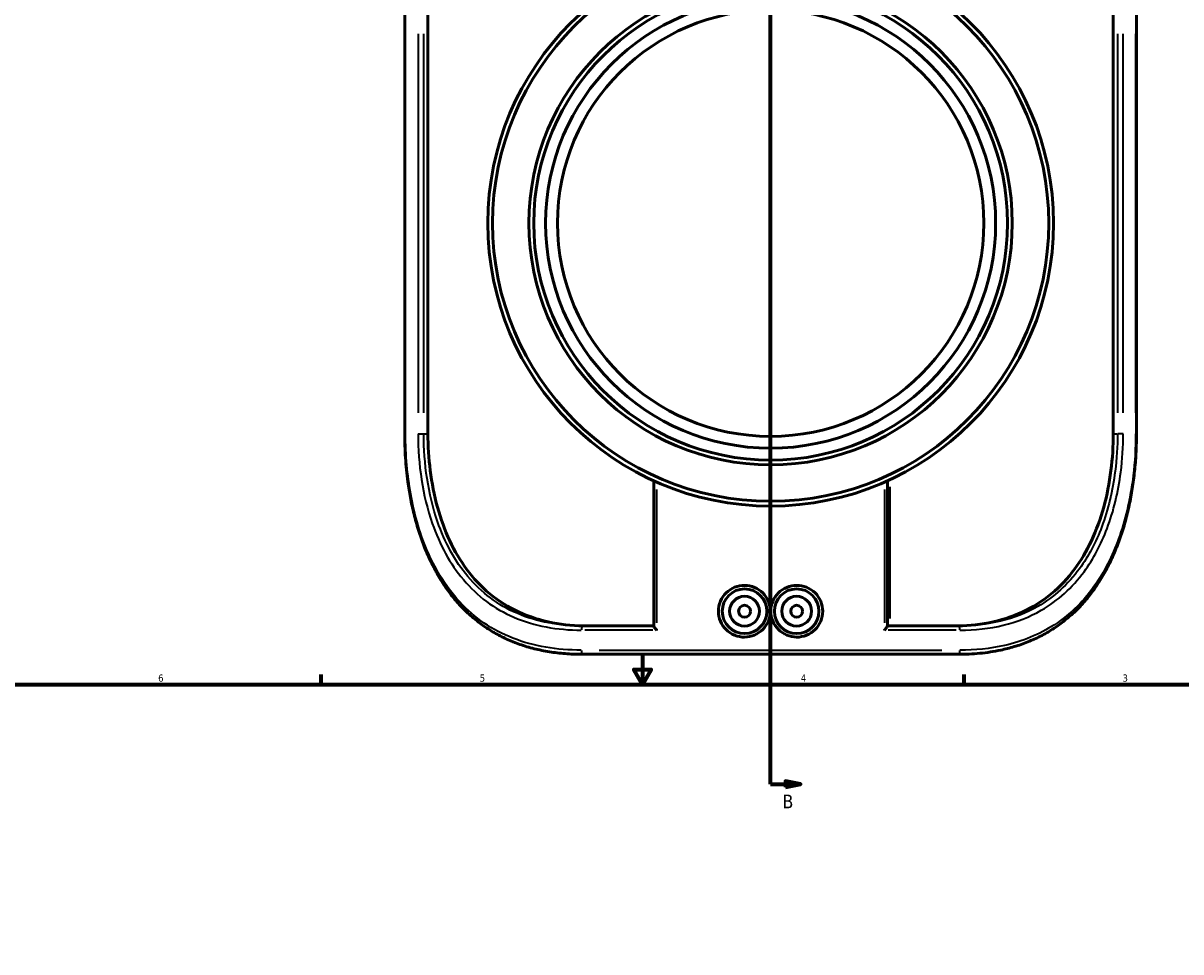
# Model space of a CAD drawing. Header units: inches. Extents: x -6.9 to 51.7, y -5.9 to 38.
# Tile 6 of 10: x 8.8 to 24.1, y 17.5 to 29.7. Entities that reach past the tile are written whole.
import ezdxf

# ---------------------------------------------------------------- set-up
doc = ezdxf.new("R2010")
doc.units = ezdxf.units.IN
doc.header["$MEASUREMENT"] = 0
for name, color, linetype, lineweight in [('Border (ANSI)', 7, 'Continuous', 70), ('Section Line (ANSI)', 7, 'Continuous', 70), ('Visible (ANSI)', 7, 'Continuous', 50), ('Visible Narrow (ANSI)', 7, 'Continuous', 35)]:
    doc.layers.add(name, color=color, linetype=linetype, lineweight=lineweight)
doc.styles.add('Label Text (ANSI)', font='tahoma.ttf')
doc.styles.add('Note Text (ANSI)', font='tahoma.ttf')

# ---------------------------------------------------------------- blocks, each defined once
blk = doc.blocks.new('Borders Default Border')
at = {"layer": 'Border (ANSI)'}
for p, q in [((12.75, 21), (12.75, 21.134)), ((21.25, 21), (21.25, 21.134))]:
    blk.add_line(p, q, dxfattribs=at)
at = {"layer": 'Border (ANSI)', "flags": 128}
for points in [[(17, 21.4), (17, 21), (16.885, 21.2), (17.115, 21.2), (17, 21)], [(0.5, 1), (0.5, 21), (33.5, 21), (33.5, 1), (0.5, 1)]]:
    blk.add_lwpolyline(points, dxfattribs=at)
at = {"layer": 'Border (ANSI)', "color": 5, "true_color": 0x0000ff, "char_height": 0.0945, "attachment_point": 7, "style": 'Note Text (ANSI)'}
for s, insert in [('6', (10.595, 21.038)), ('5', (14.847, 21.038)), ('4', (19.092, 21.04)), ('3', (23.346, 21.038))]:
    blk.add_mtext(s, dxfattribs=dict(at, insert=insert))
blk = doc.blocks.new('2dTransSection0')
at = {"layer": 'Section Line (ANSI)'}
blk.add_line((18.693, 19.684), (18.693, 36.741), dxfattribs=at)
at = {"layer": 'Section Line (ANSI)', "linetype": 'Continuous'}
for p, q in [((18.693, 36.365), (18.693, 36.741)), ((18.693, 36.741), (18.889, 36.741)), ((19.086, 36.741), (18.889, 36.78)), ((18.889, 36.78), (18.889, 36.701)), ((18.889, 36.741), (19.086, 36.741)), ((18.889, 36.701), (19.086, 36.741)), ((18.693, 19.684), (18.693, 20.06)), ((18.693, 19.684), (18.889, 19.684)), ((19.086, 19.684), (18.889, 19.724)), ((18.889, 19.724), (18.889, 19.645)), ((18.889, 19.684), (19.086, 19.684)), ((18.889, 19.645), (19.086, 19.684))]:
    blk.add_line(p, q, dxfattribs=at)
at = {"layer": 'Section Line (ANSI)', "linetype": 'Continuous', "flags": 128}
for points in [[(18.889, 36.701), (19.086, 36.741), (18.889, 36.78), (18.889, 36.701)], [(18.889, 19.645), (19.086, 19.684), (18.889, 19.724), (18.889, 19.645)]]:
    blk.add_lwpolyline(points, dxfattribs=at)
at = {"layer": 'Section Line (ANSI)'}
for points in [[(18.889, 36.701), (19.086, 36.741), (18.889, 36.78), (18.889, 36.701)], [(18.889, 19.645), (19.086, 19.684), (18.889, 19.724), (18.889, 19.645)]]:
    blk.add_solid(points, dxfattribs=at)
at = {"layer": 'Section Line (ANSI)', "char_height": 0.18, "attachment_point": 7, "style": 'Label Text (ANSI)'}
for insert in [(18.848, 36.879), (18.848, 19.366)]:
    blk.add_mtext('B', dxfattribs=dict(at, insert=insert))

msp = doc.modelspace()

# ---------------------------------------------------------------- linework, layer by layer
at = {"layer": 'Visible (ANSI)'}
for p, q in [((13.855, 24.317), (13.855, 29.885)), ((14.162, 29.885), (14.162, 24.317)), ((23.223, 29.885), (23.223, 24.317)), ((23.53, 29.885), (23.53, 24.317)), ((17.147, 21.775), (17.147, 23.695)), ((20.238, 23.695), (20.238, 21.775)), ((16.213, 21.777), (17.147, 21.777)), ((20.238, 21.777), (21.172, 21.777)), ((21.172, 21.401), (16.213, 21.401))]:
    msp.add_line(p, q, dxfattribs=at)
for centre, radius in [((18.693, 27.101), 3.74), ((18.693, 27.101), 3.677), ((18.693, 27.101), 3.195), ((18.693, 27.101), 3.132), ((18.693, 27.101), 2.975), ((18.693, 27.101), 2.819), ((18.348, 21.971), 0.295), ((19.037, 21.971), 0.295), ((18.348, 21.971), 0.197), ((18.348, 21.971), 0.0787), ((19.037, 21.971), 0.197), ((19.037, 21.971), 0.0787)]:
    msp.add_circle(centre, radius, dxfattribs=at)
for points, knots in [([(16.213, 21.401), (16.142, 21.401), (16.071, 21.403), (15.931, 21.413), (15.862, 21.421), (15.725, 21.441), (15.658, 21.454), (15.527, 21.485), (15.463, 21.504), (15.34, 21.545), (15.281, 21.568), (15.166, 21.619), (15.111, 21.647), (15.004, 21.707), (14.952, 21.739), (14.853, 21.809), (14.805, 21.846), (14.712, 21.924), (14.667, 21.966), (14.581, 22.054), (14.54, 22.1), (14.46, 22.197), (14.422, 22.248), (14.35, 22.355), (14.315, 22.41), (14.25, 22.526), (14.219, 22.586), (14.16, 22.71), (14.133, 22.774), (14.082, 22.906), (14.059, 22.974), (14.015, 23.112), (13.996, 23.183), (13.96, 23.328), (13.944, 23.401), (13.918, 23.543), (13.907, 23.612), (13.883, 23.786), (13.872, 23.891), (13.858, 24.103), (13.855, 24.21), (13.855, 24.317)], [0, 0, 0, 0, 0.586416, 0.586416, 1.172831, 1.172831, 1.759247, 1.759247, 2.334606, 2.334606, 2.893948, 2.893948, 3.44203, 3.44203, 3.983207, 3.983207, 4.521584, 4.521584, 5.060844, 5.060844, 5.604015, 5.604015, 6.153234, 6.153234, 6.70968, 6.70968, 7.273619, 7.273619, 7.844496, 7.844496, 8.421121, 8.421121, 9.001952, 9.001952, 9.585487, 9.585487, 10.121194, 10.121194, 10.924754, 10.924754, 11.728314, 11.728314, 11.728314, 11.728314]), ([(16.274, 21.777), (16.119, 21.777), (15.961, 21.79), (15.654, 21.849), (15.505, 21.896), (15.227, 22.023), (15.098, 22.104), (14.865, 22.296), (14.762, 22.407), (14.591, 22.638), (14.515, 22.765), (14.386, 23.041), (14.331, 23.191), (14.245, 23.503), (14.213, 23.666), (14.172, 23.993), (14.162, 24.158), (14.162, 24.317)], [12.359585, 12.359585, 12.359585, 12.359585, 13.657346, 13.657346, 14.955106, 14.955106, 16.252867, 16.252867, 17.550628, 17.550628, 18.763903, 18.763903, 19.977177, 19.977177, 21.190452, 21.190452, 22.403727, 22.403727, 22.403727, 22.403727]), ([(23.223, 24.317), (23.223, 24.158), (23.213, 23.993), (23.172, 23.666), (23.14, 23.503), (23.054, 23.191), (22.999, 23.041), (22.87, 22.765), (22.794, 22.638), (22.623, 22.407), (22.52, 22.296), (22.287, 22.104), (22.158, 22.023), (21.88, 21.896), (21.731, 21.849), (21.424, 21.79), (21.266, 21.777), (21.111, 21.777)], [22.403727, 22.403727, 22.403727, 22.403727, 23.617002, 23.617002, 24.830276, 24.830276, 26.043551, 26.043551, 27.256826, 27.256826, 28.554587, 28.554587, 29.852348, 29.852348, 31.150108, 31.150108, 32.447869, 32.447869, 32.447869, 32.447869]), ([(23.53, 24.317), (23.53, 24.239), (23.528, 24.161), (23.521, 24.006), (23.515, 23.929), (23.5, 23.776), (23.491, 23.699), (23.468, 23.548), (23.455, 23.473), (23.424, 23.326), (23.407, 23.253), (23.369, 23.11), (23.348, 23.039), (23.302, 22.902), (23.276, 22.835), (23.222, 22.705), (23.193, 22.641), (23.132, 22.519), (23.099, 22.46), (23.03, 22.346), (22.993, 22.291), (22.917, 22.187), (22.877, 22.137), (22.794, 22.043), (22.751, 21.998), (22.661, 21.914), (22.615, 21.874), (22.519, 21.799), (22.47, 21.764), (22.368, 21.699), (22.315, 21.669), (22.206, 21.613), (22.15, 21.587), (22.034, 21.541), (21.975, 21.521), (21.856, 21.485), (21.796, 21.47), (21.645, 21.438), (21.553, 21.424), (21.364, 21.405), (21.269, 21.401), (21.172, 21.401)], [0, 0, 0, 0, 0.585568, 0.585568, 1.171165, 1.171165, 1.756772, 1.756772, 2.342166, 2.342166, 2.926766, 2.926766, 3.509537, 3.509537, 4.089048, 4.089048, 4.663742, 4.663742, 5.232175, 5.232175, 5.793313, 5.793313, 6.346818, 6.346818, 6.893329, 6.893329, 7.434546, 7.434546, 7.973083, 7.973083, 8.512224, 8.512224, 9.055732, 9.055732, 9.607733, 9.607733, 10.137891, 10.137891, 10.933128, 10.933128, 11.728365, 11.728365, 11.728365, 11.728365]), ([(18.689, 21.971), (18.689, 21.928), (18.681, 21.882), (18.646, 21.798), (18.62, 21.76), (18.559, 21.699), (18.521, 21.673), (18.437, 21.638), (18.391, 21.629), (18.305, 21.628), (18.259, 21.637), (18.174, 21.671), (18.135, 21.698), (18.074, 21.758), (18.047, 21.797), (18.012, 21.881), (18.003, 21.928), (18.003, 22.014), (18.012, 22.06), (18.047, 22.145), (18.074, 22.184), (18.136, 22.244), (18.174, 22.27), (18.259, 22.305), (18.305, 22.313), (18.391, 22.313), (18.437, 22.304), (18.521, 22.269), (18.559, 22.243), (18.62, 22.182), (18.646, 22.144), (18.681, 22.059), (18.689, 22.014), (18.689, 21.971)], [0, 0, 0, 0, 0.326374, 0.326374, 0.652747, 0.652747, 0.980063, 0.980063, 1.307379, 1.307379, 1.63683, 1.63683, 1.966282, 1.966282, 2.295863, 2.295863, 2.625444, 2.625444, 2.955529, 2.955529, 3.285613, 3.285613, 3.614562, 3.614562, 3.943511, 3.943511, 4.270613, 4.270613, 4.597714, 4.597714, 4.924302, 4.924302, 5.25089, 5.25089, 5.25089, 5.25089]), ([(19.382, 21.971), (19.382, 21.928), (19.373, 21.881), (19.338, 21.797), (19.311, 21.758), (19.25, 21.698), (19.211, 21.671), (19.126, 21.637), (19.08, 21.628), (18.994, 21.629), (18.948, 21.638), (18.864, 21.673), (18.826, 21.699), (18.765, 21.76), (18.739, 21.798), (18.704, 21.882), (18.696, 21.928), (18.696, 22.014), (18.704, 22.059), (18.739, 22.144), (18.765, 22.182), (18.826, 22.243), (18.864, 22.269), (18.948, 22.304), (18.994, 22.313), (19.08, 22.313), (19.126, 22.305), (19.211, 22.27), (19.25, 22.244), (19.311, 22.184), (19.338, 22.145), (19.373, 22.06), (19.382, 22.014), (19.382, 21.971)], [0, 0, 0, 0, 0.329581, 0.329581, 0.659163, 0.659163, 0.988614, 0.988614, 1.318066, 1.318066, 1.645382, 1.645382, 1.972697, 1.972697, 2.299071, 2.299071, 2.625444, 2.625444, 2.952032, 2.952032, 3.27862, 3.27862, 3.605722, 3.605722, 3.932823, 3.932823, 4.261772, 4.261772, 4.590721, 4.590721, 4.920806, 4.920806, 5.25089, 5.25089, 5.25089, 5.25089]), ([(17.188, 21.721), (17.188, 21.721), (17.188, 21.722), (17.182, 21.727), (17.177, 21.733), (17.167, 21.744), (17.163, 21.75), (17.155, 21.759), (17.152, 21.764), (17.148, 21.771), (17.147, 21.773), (17.147, 21.775), (17.147, 21.775), (17.147, 21.775)], [-0.6322652, -0.6322652, -0.6322652, -0.6322652, -0.6313471, -0.6313471, -0.5547674, -0.5547674, -0.4817976, -0.4817976, -0.4073374, -0.4073374, -0.3515521, -0.3515521, -0.3477316, -0.3477316, -0.3477316, -0.3477316]), ([(20.197, 21.721), (20.197, 21.721), (20.197, 21.722), (20.203, 21.727), (20.208, 21.733), (20.218, 21.744), (20.222, 21.75), (20.23, 21.759), (20.233, 21.764), (20.237, 21.771), (20.238, 21.773), (20.238, 21.775), (20.238, 21.775), (20.238, 21.775)], [-0.0007505, -0.0007505, -0.0007505, -0.0007505, 0, 0, 0.0625973, 0.0625973, 0.122244, 0.122244, 0.1831088, 0.1831088, 0.2287085, 0.2287085, 0.2318315, 0.2318315, 0.2318315, 0.2318315])]:
    msp.add_open_spline(points, degree=3, knots=knots, dxfattribs=at)
at = {"layer": 'Visible Narrow (ANSI)'}
for p, q in [((13.866, 24.595), (13.866, 29.606)), ((14.031, 29.606), (14.031, 24.595)), ((14.106, 24.595), (14.106, 29.606)), ((23.279, 29.606), (23.279, 24.595)), ((23.355, 24.595), (23.355, 29.606)), ((23.519, 29.606), (23.519, 24.595)), ((13.855, 24.317), (13.865, 24.317)), ((14.033, 24.317), (14.102, 24.317)), ((14.109, 24.317), (14.159, 24.317)), ((23.226, 24.317), (23.276, 24.317)), ((23.352, 24.317), (23.283, 24.317)), ((23.53, 24.317), (23.52, 24.317)), ((17.188, 21.819), (17.188, 23.579)), ((20.197, 23.579), (20.197, 21.819)), ((20.272, 21.873), (20.272, 23.614)), ((17.137, 21.721), (16.238, 21.721)), ((21.147, 21.721), (20.248, 21.721)), ((16.427, 21.456), (20.958, 21.456))]:
    msp.add_line(p, q, dxfattribs=at)
for centre, major_axis, start_param, end_param in [((16.213, 21.721), (0, 0.0552), 0.07854, 1.492257), ((21.172, 21.721), (0, 0.0552), 4.790929, 6.204645), ((16.213, 21.456), (0, -0.0552), 4.790929, 6.204645), ((21.172, 21.456), (0, -0.0552), 0.07854, 1.492257)]:
    msp.add_ellipse(centre, major_axis=major_axis, ratio=0.415673, start_param=start_param, end_param=end_param, dxfattribs=at)
for points, knots in [([(16.19, 21.456), (16.029, 21.456), (15.872, 21.468), (15.569, 21.52), (15.423, 21.56), (15.15, 21.668), (15.023, 21.734), (14.788, 21.895), (14.68, 21.989), (14.485, 22.2), (14.397, 22.317), (14.192, 22.656), (14.092, 22.895), (13.952, 23.39), (13.907, 23.643), (13.872, 24.039), (13.866, 24.178), (13.866, 24.317)], [0, 0, 0, 0, 1.331822, 1.331822, 2.663644, 2.663644, 3.958481, 3.958481, 5.253319, 5.253319, 6.540239, 6.540239, 8.679633, 8.679633, 10.670197, 10.670197, 11.728314, 11.728314, 11.728314, 11.728314]), ([(14.031, 24.317), (14.031, 24.114), (14.046, 23.91), (14.108, 23.511), (14.155, 23.315), (14.317, 22.851), (14.454, 22.597), (14.722, 22.28), (14.824, 22.183), (15.047, 22.017), (15.168, 21.948), (15.432, 21.834), (15.576, 21.791), (15.876, 21.735), (16.031, 21.721), (16.19, 21.721)], [-10.66511, -10.66511, -10.66511, -10.66511, -9.1159, -9.1159, -7.537057, -7.537057, -5.131434, -5.131434, -3.882235, -3.882235, -2.633036, -2.633036, -1.316518, -1.316518, 0, 0, 0, 0]), ([(16.213, 21.777), (16.058, 21.777), (15.906, 21.79), (15.613, 21.844), (15.472, 21.886), (15.214, 21.998), (15.096, 22.066), (14.879, 22.229), (14.779, 22.323), (14.518, 22.634), (14.385, 22.882), (14.227, 23.337), (14.181, 23.528), (14.121, 23.919), (14.106, 24.118), (14.106, 24.317)], [0, 0, 0, 0, 1.316518, 1.316518, 2.633036, 2.633036, 3.882235, 3.882235, 5.131434, 5.131434, 7.537057, 7.537057, 9.1159, 9.1159, 10.66511, 10.66511, 10.66511, 10.66511]), ([(23.279, 24.317), (23.279, 24.15), (23.269, 23.984), (23.215, 23.565), (23.157, 23.318), (22.995, 22.885), (22.896, 22.697), (22.625, 22.326), (22.439, 22.157), (22.073, 21.947), (21.908, 21.882), (21.555, 21.797), (21.366, 21.777), (21.172, 21.777)], [0, 0, 0, 0, 1.294954, 1.294954, 3.325101, 3.325101, 5.142252, 5.142252, 7.420261, 7.420261, 9.021713, 9.021713, 10.665204, 10.665204, 10.665204, 10.665204]), ([(23.519, 24.317), (23.519, 24.131), (23.509, 23.946), (23.454, 23.488), (23.395, 23.221), (23.229, 22.741), (23.126, 22.527), (22.846, 22.117), (22.66, 21.932), (22.246, 21.663), (22.023, 21.572), (21.596, 21.476), (21.398, 21.456), (21.195, 21.456)], [0, 0, 0, 0, 1.413147, 1.413147, 3.553621, 3.553621, 5.552528, 5.552528, 7.896413, 7.896413, 10.04539, 10.04539, 11.728365, 11.728365, 11.728365, 11.728365]), ([(21.195, 21.721), (21.393, 21.721), (21.586, 21.742), (21.948, 21.829), (22.117, 21.895), (22.491, 22.11), (22.682, 22.283), (22.961, 22.662), (23.062, 22.854), (23.229, 23.296), (23.289, 23.549), (23.344, 23.977), (23.355, 24.147), (23.355, 24.317)], [-10.665204, -10.665204, -10.665204, -10.665204, -9.021713, -9.021713, -7.420261, -7.420261, -5.142252, -5.142252, -3.325101, -3.325101, -1.294954, -1.294954, 0, 0, 0, 0])]:
    msp.add_open_spline(points, degree=3, knots=knots, dxfattribs=at)

# ---------------------------------------------------------------- block references
msp.add_blockref('Borders Default Border', (0, 0))
at = {"layer": 'Section Line (ANSI)'}
msp.add_blockref('2dTransSection0', (0, 0), dxfattribs=at)

doc.saveas('drawing.dxf')
